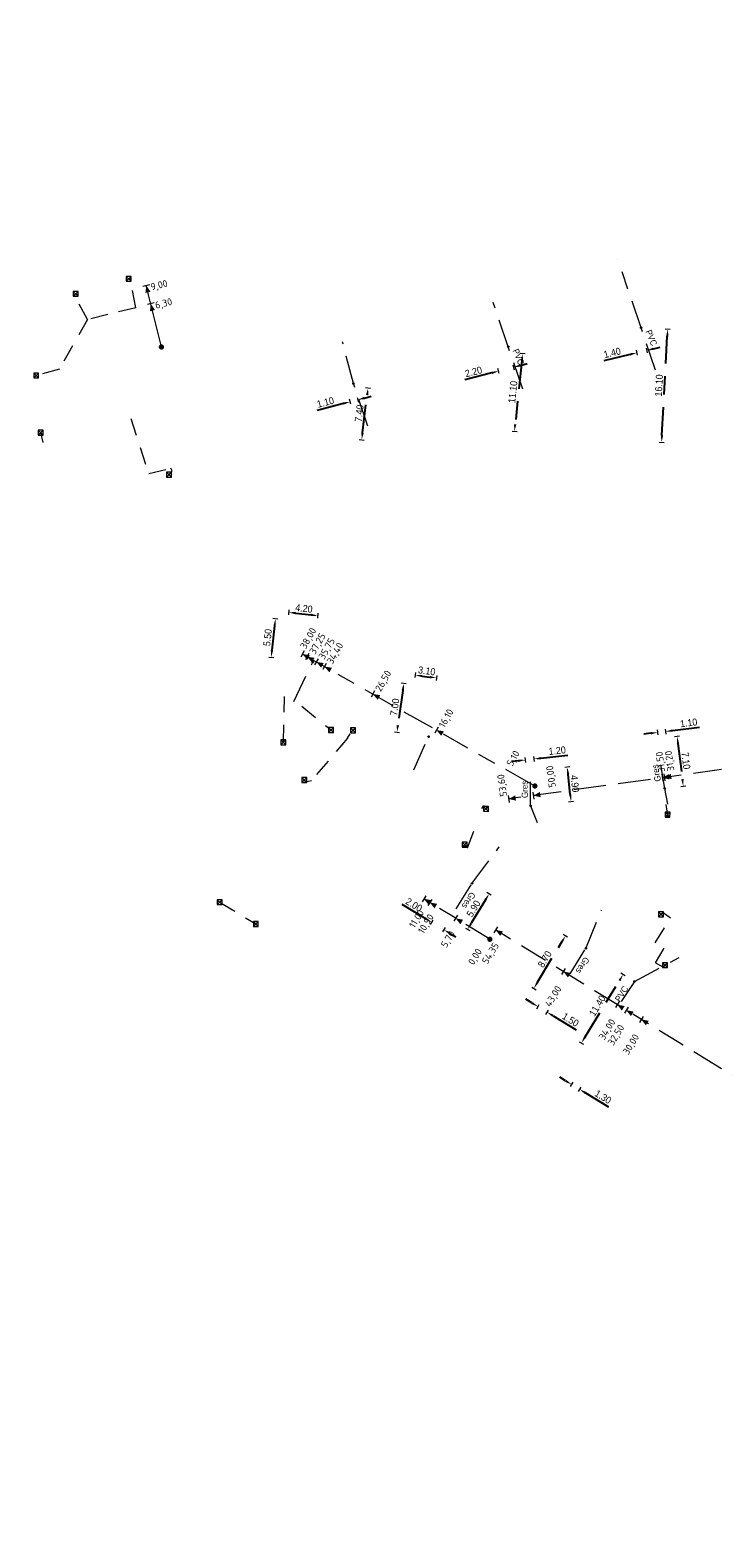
# Model space of a CAD drawing. Header units: inches. Extents: x 0 to 191500, y 0 to 342750.
# Tile 173 of 256: x 184819 to 184918, y 332591 to 332805. Entities that reach past the tile are written whole.
import ezdxf
from ezdxf import colors
from ezdxf.entities.mleader import LeaderData, LeaderLine
from ezdxf.math import Vec2, Vec3

# ---------------------------------------------------------------- set-up
doc = ezdxf.new("R2010")
doc.units = ezdxf.units.IN
doc.header["$MEASUREMENT"] = 0
doc.linetypes.add('RI-GWA_HUISAANSLUITING', pattern=[23, 4, -1.8, 2.6, -1.8, 4.6, -1.8, 4.6, -1.8])
doc.linetypes.add('RI-HWA_KOLKAANSLUITING', pattern=[4.3, 2.5, -1.8])
doc.layers.get('0').update_dxf_attribs({"lineweight": 20})
doc.layers.get('DefPoints').update_dxf_attribs({"lineweight": 20})
for name, color, linetype, lineweight in [('ECW', 150, 'Continuous', 20), ('N-WE-RI-GWA-MAATVOERING-T25', 30, 'RI-GWA_HUISAANSLUITING', 20), ('N-WE-RI-GWA_HUISAANSLUITING', 30, 'RI-GWA_HUISAANSLUITING', 20), ('N-WE-RI-GWA_HUISAANSLUITING_PVC_160-G', 30, 'RI-GWA_HUISAANSLUITING', 20), ('N-WE-RI-GWA_RIOOLPUT_ONTSTOPPINGSPUT-G', 30, 'Continuous', 20), ('N-WE-RI-HWA-MAATVOERING-T25', 151, 'Continuous', 20), ('N-WE-RI-HWA_KOLK-S', 150, 'Continuous', 20), ('N-WE-RI-HWA_KOLKAANSLUITING_PVC_160-G', 150, 'RI-HWA_KOLKAANSLUITING', 20), ('Tekst algemeen', 7, 'Continuous', 20)]:
    doc.layers.add(name, color=color, linetype=linetype, lineweight=lineweight)
doc.styles.add('ISO', font='isocpeur.ttf', dxfattribs={"height": 2.5})
doc.styles.add('ROMANS', font='arial.ttf', dxfattribs={"width": 0.9})
doc.dimstyles.new('1_500', dxfattribs={"dimtxt": 1, "dimasz": 1, "dimexe": 100, "dimexo": 0, "dimgap": 0.3, "dimtad": 1, "dimzin": 0, "dimdsep": 46, "dimtxsty": 'ROMANS', "dimblk": 'mpijl', "dimcen": 0, "dimse1": 1, "dimse2": 1, "dimadec": 0, "dimazin": 0, "dimtfac": 0.008, "dimtofl": 0, "dimtmove": 0, "dimatfit": 3, "dimfxl": 100, "dimtolj": 1, "dimtzin": 0, "dimarcsym": 0})
picture_1 = doc.add_image_def('image1.ecw', size_in_pixel=(220000, 285000))

# ---------------------------------------------------------------- blocks, each defined once
blk = doc.blocks.new('mpijl')
blk.add_line((0, -0.35), (0, 0.37))
blk.add_solid([(-1, 0.17), (-1, -0.17), (0, 0)])
blk = doc.blocks.new('*D4380')
at = {"layer": 'DefPoints', "color": 0, "transparency": 16777216}
for p in [(184876.22, 332678.16), (184877.15, 332679.7), (184878.86, 332678.66)]:
    blk.add_point(p, dxfattribs=at)
at = {"layer": 'N-WE-RI-GWA-MAATVOERING-T25', "color": 0, "lineweight": -2, "transparency": 16777216}
for p, q in [((184875.36, 332678.68), (184871.98, 332680.73)), ((184878.78, 332676.6), (184879.64, 332676.09))]:
    blk.add_line(p, q, dxfattribs=at)
for p, rotation in [((184876.22, 332678.16), 328.7607851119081), ((184877.93, 332677.12), 148.7607851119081)]:
    blk.add_blockref('mpijl', p, dxfattribs=dict(at, rotation=rotation))
at = {"layer": 'N-WE-RI-GWA-MAATVOERING-T25', "color": 0, "transparency": 16777216, "insert": (184873.67, 332680.66), "char_height": 1, "attachment_point": 5, "rotation": 328.7608, "style": 'ROMANS'}
blk.add_mtext('\\A1;2.00', dxfattribs=at)
blk = doc.blocks.new('*D4381')
at = {"layer": 'DefPoints', "color": 0, "transparency": 16777216}
for p in [(184880.21, 332684.74), (184877.15, 332679.7), (184881.3, 332677.18)]:
    blk.add_point(p, dxfattribs=at)
at = {"layer": 'N-WE-RI-GWA-MAATVOERING-T25', "color": 0, "lineweight": -2, "transparency": 16777216}
blk.add_line((184883.85, 332681.37), (184881.82, 332678.04), dxfattribs=at)
for p, rotation in [((184884.36, 332682.23), 58.76521531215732), ((184881.3, 332677.18), 238.7652153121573)]:
    blk.add_blockref('mpijl', p, dxfattribs=dict(at, rotation=rotation))
at = {"layer": 'N-WE-RI-GWA-MAATVOERING-T25', "color": 0, "transparency": 16777216, "insert": (184882.14, 332680.12), "char_height": 1, "attachment_point": 5, "rotation": 58.7652, "style": 'ROMANS'}
blk.add_mtext('\\A1;5.90', dxfattribs=at)
blk = doc.blocks.new('*D4403')
at = {"layer": 'DefPoints', "color": 0, "transparency": 16777216}
for p in [(184908.46, 332704.27), (184909.33, 332697.22), (184911.96, 332697.55)]:
    blk.add_point(p, dxfattribs=at)
at = {"layer": 'N-WE-RI-GWA-MAATVOERING-T25', "color": 0, "lineweight": -2, "transparency": 16777216}
blk.add_line((184911.21, 332703.6), (184911.84, 332698.54), dxfattribs=at)
for p, rotation in [((184911.09, 332704.59), 97.08689541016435), ((184911.96, 332697.55), 277.0868954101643)]:
    blk.add_blockref('mpijl', p, dxfattribs=dict(at, rotation=rotation))
at = {"layer": 'N-WE-RI-GWA-MAATVOERING-T25', "color": 0, "transparency": 16777216, "insert": (184912.33, 332701.17), "char_height": 1, "attachment_point": 5, "rotation": 277.0869, "style": 'ROMANS'}
blk.add_mtext('\\A1;7.10', dxfattribs=at)
blk = doc.blocks.new('*D4404')
at = {"layer": 'DefPoints', "color": 0, "transparency": 16777216}
for p in [(184908.46, 332704.27), (184909.44, 332705.32), (184909.55, 332704.4)]:
    blk.add_point(p, dxfattribs=at)
at = {"layer": 'N-WE-RI-GWA-MAATVOERING-T25', "color": 0, "lineweight": -2, "transparency": 16777216}
for p, q in [((184910.43, 332705.45), (184914.25, 332705.92)), ((184907.35, 332705.06), (184906.36, 332704.94))]:
    blk.add_line(p, q, dxfattribs=at)
for p, rotation in [((184909.44, 332705.32), 187.0868954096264), ((184908.34, 332705.19), 7.086895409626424)]:
    blk.add_blockref('mpijl', p, dxfattribs=dict(at, rotation=rotation))
at = {"layer": 'N-WE-RI-GWA-MAATVOERING-T25', "color": 0, "transparency": 16777216, "insert": (184912.73, 332706.55), "char_height": 1, "attachment_point": 5, "rotation": 7.0869, "style": 'ROMANS'}
blk.add_mtext('\\A1;1.10', dxfattribs=at)
blk = doc.blocks.new('*D4405')
at = {"layer": 'DefPoints', "color": 0, "transparency": 16777216}
for p in [(184889.71, 332699.61), (184895.47, 332700.25), (184890.25, 332694.74)]:
    blk.add_point(p, dxfattribs=at)
at = {"layer": 'N-WE-RI-GWA-MAATVOERING-T25', "color": 0, "lineweight": -2, "transparency": 16777216}
blk.add_line((184895.9, 332696.37), (184895.58, 332699.25), dxfattribs=at)
for p, rotation in [((184895.47, 332700.25), 96.30160873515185), ((184896.01, 332695.37), 276.3016087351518)]:
    blk.add_blockref('mpijl', p, dxfattribs=dict(at, rotation=rotation))
at = {"layer": 'N-WE-RI-GWA-MAATVOERING-T25', "color": 0, "transparency": 16777216, "insert": (184896.55, 332697.9), "char_height": 1, "attachment_point": 5, "rotation": 276.3016, "style": 'ROMANS'}
blk.add_mtext('\\A1;4.90', dxfattribs=at)
blk = doc.blocks.new('*D4406')
at = {"layer": 'DefPoints', "color": 0, "transparency": 16777216}
for p in [(184890.72, 332701.41), (184889.71, 332699.61), (184890.9, 332699.74)]:
    blk.add_point(p, dxfattribs=at)
at = {"layer": 'N-WE-RI-GWA-MAATVOERING-T25', "color": 0, "lineweight": -2, "transparency": 16777216}
for p, q in [((184891.71, 332701.52), (184895.54, 332701.94)), ((184888.53, 332701.16), (184887.54, 332701.06))]:
    blk.add_line(p, q, dxfattribs=at)
for p, rotation in [((184889.52, 332701.27), 6.301608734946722), ((184890.72, 332701.41), 186.3016087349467)]:
    blk.add_blockref('mpijl', p, dxfattribs=dict(at, rotation=rotation))
at = {"layer": 'N-WE-RI-GWA-MAATVOERING-T25', "color": 0, "transparency": 16777216, "insert": (184894.03, 332702.59), "char_height": 1, "attachment_point": 5, "rotation": 6.3016, "style": 'ROMANS'}
blk.add_mtext('\\A1;1.20', dxfattribs=at)
blk = doc.blocks.new('*D4415')
at = {"layer": 'DefPoints', "color": 0, "transparency": 16777216}
for p in [(184905.97, 332762.75), (184909.75, 332762.55), (184905.1, 332746.67)]:
    blk.add_point(p, dxfattribs=at)
at = {"layer": 'N-WE-RI-GWA-MAATVOERING-T25', "color": 0, "lineweight": -2, "transparency": 16777216}
blk.add_line((184908.93, 332747.47), (184909.69, 332761.55), dxfattribs=at)
for p, rotation in [((184909.75, 332762.55), 86.89664067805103), ((184908.88, 332746.47), 266.8966406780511)]:
    blk.add_blockref('mpijl', p, dxfattribs=dict(at, rotation=rotation))
at = {"layer": 'N-WE-RI-GWA-MAATVOERING-T25', "color": 0, "transparency": 16777216, "insert": (184908.5, 332754.55), "char_height": 1, "attachment_point": 5, "rotation": 86.8966, "style": 'ROMANS'}
blk.add_mtext('\\A1;16.10', dxfattribs=at)
blk = doc.blocks.new('*D4416')
at = {"layer": 'DefPoints', "color": 0, "transparency": 16777216}
for p in [(184904.61, 332762.42), (184905.97, 332762.75), (184905.38, 332759.2)]:
    blk.add_point(p, dxfattribs=at)
at = {"layer": 'N-WE-RI-GWA-MAATVOERING-T25', "color": 0, "lineweight": -2, "transparency": 16777216}
for p, q in [((184907.72, 332759.76), (184908.69, 332760)), ((184904.41, 332758.97), (184900.67, 332758.07))]:
    blk.add_line(p, q, dxfattribs=at)
for p, rotation in [((184905.38, 332759.2), 13.54096757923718), ((184906.75, 332759.53), 193.5409675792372)]:
    blk.add_blockref('mpijl', p, dxfattribs=dict(at, rotation=rotation))
at = {"layer": 'N-WE-RI-GWA-MAATVOERING-T25', "color": 0, "transparency": 16777216, "insert": (184901.86, 332759.19), "char_height": 1, "attachment_point": 5, "rotation": 13.541, "style": 'ROMANS'}
blk.add_mtext('\\A1;1.40', dxfattribs=at)
blk = doc.blocks.new('*D4417')
at = {"layer": 'DefPoints', "color": 0, "transparency": 16777216}
for p in [(184884.95, 332759.49), (184883.8, 332748.45), (184887.96, 332748.02)]:
    blk.add_point(p, dxfattribs=at)
at = {"layer": 'N-WE-RI-GWA-MAATVOERING-T25', "color": 0, "lineweight": -2, "transparency": 16777216}
blk.add_line((184889.01, 332758.06), (184888.07, 332749.01), dxfattribs=at)
for p, rotation in [((184889.12, 332759.06), 84.04589256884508), ((184887.96, 332748.02), 264.0458925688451)]:
    blk.add_blockref('mpijl', p, dxfattribs=dict(at, rotation=rotation))
at = {"layer": 'N-WE-RI-GWA-MAATVOERING-T25', "color": 0, "transparency": 16777216, "insert": (184887.73, 332753.62), "char_height": 1, "attachment_point": 5, "rotation": 84.0459, "style": 'ROMANS'}
blk.add_mtext('\\A1;11.10', dxfattribs=at)
blk = doc.blocks.new('*D4418')
at = {"layer": 'DefPoints', "color": 0, "transparency": 16777216}
for p in [(184884.95, 332759.49), (184887.08, 332760.05), (184885.71, 332756.59)]:
    blk.add_point(p, dxfattribs=at)
at = {"layer": 'N-WE-RI-GWA-MAATVOERING-T25', "color": 0, "lineweight": -2, "transparency": 16777216}
for p, q in [((184888.81, 332757.4), (184889.77, 332757.65)), ((184884.74, 332756.33), (184880.92, 332755.33))]:
    blk.add_line(p, q, dxfattribs=at)
for p, rotation in [((184887.84, 332757.14), 194.6718005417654), ((184885.71, 332756.59), 14.67180054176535)]:
    blk.add_blockref('mpijl', p, dxfattribs=dict(at, rotation=rotation))
at = {"layer": 'N-WE-RI-GWA-MAATVOERING-T25', "color": 0, "transparency": 16777216, "insert": (184882.14, 332756.49), "char_height": 1, "attachment_point": 5, "rotation": 14.6718, "style": 'ROMANS'}
blk.add_mtext('\\A1;2.20', dxfattribs=at)
blk = doc.blocks.new('*D4419')
at = {"layer": 'DefPoints', "color": 0, "transparency": 16777216}
for p in [(184864, 332754.55), (184867.14, 332754.16), (184863.1, 332747.2)]:
    blk.add_point(p, dxfattribs=at)
at = {"layer": 'N-WE-RI-GWA-MAATVOERING-T25', "color": 0, "lineweight": -2, "transparency": 16777216}
blk.add_line((184866.36, 332747.81), (184867.02, 332753.17), dxfattribs=at)
for p, rotation in [((184867.14, 332754.16), 83.03174325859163), ((184866.24, 332746.82), 263.0317432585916)]:
    blk.add_blockref('mpijl', p, dxfattribs=dict(at, rotation=rotation))
at = {"layer": 'N-WE-RI-GWA-MAATVOERING-T25', "color": 0, "transparency": 16777216, "insert": (184865.89, 332750.59), "char_height": 1, "attachment_point": 5, "rotation": 83.0317, "style": 'ROMANS'}
blk.add_mtext('\\A1;7.40', dxfattribs=at)
blk = doc.blocks.new('*D4420')
at = {"layer": 'DefPoints', "color": 0, "transparency": 16777216}
for p in [(184864, 332754.55), (184865.06, 332754.82), (184864.6, 332752.23)]:
    blk.add_point(p, dxfattribs=at)
at = {"layer": 'N-WE-RI-GWA-MAATVOERING-T25', "color": 0, "lineweight": -2, "transparency": 16777216}
for p, q in [((184866.63, 332752.76), (184867.6, 332753.02)), ((184863.64, 332751.98), (184859.91, 332751))]:
    blk.add_line(p, q, dxfattribs=at)
for p, rotation in [((184865.67, 332752.51), 194.6718005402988), ((184864.6, 332752.23), 14.67180054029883)]:
    blk.add_blockref('mpijl', p, dxfattribs=dict(at, rotation=rotation))
at = {"layer": 'N-WE-RI-GWA-MAATVOERING-T25', "color": 0, "transparency": 16777216, "insert": (184861.08, 332752.15), "char_height": 1, "attachment_point": 5, "rotation": 14.6718, "style": 'ROMANS'}
blk.add_mtext('\\A1;1.10', dxfattribs=at)
blk = doc.blocks.new('*D4429')
at = {"layer": 'DefPoints', "color": 0, "transparency": 16777216}
for p in [(184903.41, 332670.74), (184905.03, 332669.76), (184899.09, 332660.03)]:
    blk.add_point(p, dxfattribs=at)
at = {"layer": 'N-WE-RI-GWA-MAATVOERING-T25', "color": 0, "lineweight": -2, "transparency": 16777216}
blk.add_line((184898, 332661.86), (184902.89, 332669.89), dxfattribs=at)
for p, rotation in [((184903.41, 332670.74), 58.6197705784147), ((184897.48, 332661.01), 238.6197705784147)]:
    blk.add_blockref('mpijl', p, dxfattribs=dict(at, rotation=rotation))
at = {"layer": 'N-WE-RI-GWA-MAATVOERING-T25', "color": 0, "transparency": 16777216, "insert": (184899.75, 332666.3), "char_height": 1, "attachment_point": 5, "rotation": 58.6198, "style": 'ROMANS'}
blk.add_mtext('\\A1;11.40', dxfattribs=at)
blk = doc.blocks.new('*D4430')
at = {"layer": 'DefPoints', "color": 0, "transparency": 16777216}
for p in [(184899.09, 332660.03), (184900.2, 332659.35), (184897.21, 332654.42)]:
    blk.add_point(p, dxfattribs=at)
at = {"layer": 'N-WE-RI-GWA-MAATVOERING-T25', "color": 0, "lineweight": -2, "transparency": 16777216}
for p, q in [((184895.24, 332655.62), (184894.39, 332656.14)), ((184898.06, 332653.91), (184901.35, 332651.91))]:
    blk.add_line(p, q, dxfattribs=at)
for p, rotation in [((184896.1, 332655.1), 328.7173463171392), ((184897.21, 332654.42), 148.7173463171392)]:
    blk.add_blockref('mpijl', p, dxfattribs=dict(at, rotation=rotation))
at = {"layer": 'N-WE-RI-GWA-MAATVOERING-T25', "color": 0, "transparency": 16777216, "insert": (184900.56, 332653.34), "char_height": 1, "attachment_point": 5, "rotation": 328.7173, "style": 'ROMANS'}
blk.add_mtext('\\A1;1.30', dxfattribs=at)
blk = doc.blocks.new('*D4431')
at = {"layer": 'DefPoints', "color": 0, "transparency": 16777216}
for p in [(184895.21, 332676.24), (184896.84, 332675.25), (184892.35, 332667.8)]:
    blk.add_point(p, dxfattribs=at)
at = {"layer": 'N-WE-RI-GWA-MAATVOERING-T25', "color": 0, "lineweight": -2, "transparency": 16777216}
blk.add_line((184891.23, 332669.64), (184894.69, 332675.38), dxfattribs=at)
for p, rotation in [((184895.21, 332676.24), 58.9316892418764), ((184890.72, 332668.78), 238.9316892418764)]:
    blk.add_blockref('mpijl', p, dxfattribs=dict(at, rotation=rotation))
at = {"layer": 'N-WE-RI-GWA-MAATVOERING-T25', "color": 0, "transparency": 16777216, "insert": (184892.27, 332672.93), "char_height": 1, "attachment_point": 5, "rotation": 58.9317, "style": 'ROMANS'}
blk.add_mtext('\\A1;8.70', dxfattribs=at)
blk = doc.blocks.new('*D4432')
at = {"layer": 'DefPoints', "color": 0, "transparency": 16777216}
for p in [(184896.84, 332675.25), (184898.12, 332674.47), (184892.58, 332665.4)]:
    blk.add_point(p, dxfattribs=at)
at = {"layer": 'N-WE-RI-GWA-MAATVOERING-T25', "color": 0, "lineweight": -2, "transparency": 16777216}
for p, q in [((184890.45, 332666.7), (184889.6, 332667.22)), ((184893.44, 332664.88), (184896.72, 332662.87))]:
    blk.add_line(p, q, dxfattribs=at)
for p, rotation in [((184891.3, 332666.18), 328.6045288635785), ((184892.58, 332665.4), 148.6045288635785)]:
    blk.add_blockref('mpijl', p, dxfattribs=dict(at, rotation=rotation))
at = {"layer": 'N-WE-RI-GWA-MAATVOERING-T25', "color": 0, "transparency": 16777216, "insert": (184895.93, 332664.31), "char_height": 1, "attachment_point": 5, "rotation": 328.6045, "style": 'ROMANS'}
blk.add_mtext('\\A1;1.50', dxfattribs=at)
blk = doc.blocks.new('*D4433')
at = {"layer": 'DefPoints', "color": 0, "transparency": 16777216}
for p in [(184876.91, 332712.93), (184872.68, 332705.02), (184875.75, 332704.59)]:
    blk.add_point(p, dxfattribs=at)
at = {"layer": 'N-WE-RI-GWA-MAATVOERING-T25', "color": 0, "lineweight": -2, "transparency": 16777216}
blk.add_line((184874.83, 332713.21), (184875.92, 332713.06), dxfattribs=at)
for p, rotation in [((184873.84, 332713.35), 172.0730733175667), ((184876.91, 332712.93), 352.0730733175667)]:
    blk.add_blockref('mpijl', p, dxfattribs=dict(at, rotation=rotation))
at = {"layer": 'N-WE-RI-GWA-MAATVOERING-T25', "color": 0, "transparency": 16777216, "insert": (184875.49, 332713.94), "char_height": 1, "attachment_point": 5, "rotation": 352.0731, "style": 'ROMANS'}
blk.add_mtext('\\A1;3.10', dxfattribs=at)
blk = doc.blocks.new('*D4434')
at = {"layer": 'DefPoints', "color": 0, "transparency": 16777216}
for p in [(184873.65, 332711.95), (184871.25, 332705.22), (184872.68, 332705.02)]:
    blk.add_point(p, dxfattribs=at)
at = {"layer": 'N-WE-RI-GWA-MAATVOERING-T25', "color": 0, "lineweight": -2, "transparency": 16777216}
blk.add_line((184872.08, 332711.16), (184871.39, 332706.21), dxfattribs=at)
for p, rotation in [((184872.22, 332712.15), 82.04247477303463), ((184871.25, 332705.22), 262.0424747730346)]:
    blk.add_blockref('mpijl', p, dxfattribs=dict(at, rotation=rotation))
at = {"layer": 'N-WE-RI-GWA-MAATVOERING-T25', "color": 0, "transparency": 16777216, "insert": (184870.94, 332708.8), "char_height": 1, "attachment_point": 5, "rotation": 82.0425, "style": 'ROMANS'}
blk.add_mtext('\\A1;7.00', dxfattribs=at)
blk = doc.blocks.new('*D4435')
at = {"layer": 'DefPoints', "color": 0, "transparency": 16777216}
for p in [(184860.02, 332721.79), (184855.1, 332715.68), (184859.27, 332715.21)]:
    blk.add_point(p, dxfattribs=at)
at = {"layer": 'N-WE-RI-GWA-MAATVOERING-T25', "color": 0, "lineweight": -2, "transparency": 16777216}
blk.add_line((184856.85, 332722.15), (184859.03, 332721.9), dxfattribs=at)
for p, rotation in [((184855.85, 332722.27), 173.488980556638), ((184860.02, 332721.79), 353.488980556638)]:
    blk.add_blockref('mpijl', p, dxfattribs=dict(at, rotation=rotation))
at = {"layer": 'N-WE-RI-GWA-MAATVOERING-T25', "color": 0, "transparency": 16777216, "insert": (184858.03, 332722.83), "char_height": 1, "attachment_point": 5, "rotation": 353.489, "style": 'ROMANS'}
blk.add_mtext('\\A1;4.20', dxfattribs=at)
blk = doc.blocks.new('*D4436')
at = {"layer": 'DefPoints', "color": 0, "transparency": 16777216}
for p in [(184855.7, 332721.15), (184853.37, 332715.87), (184855.1, 332715.68)]:
    blk.add_point(p, dxfattribs=at)
at = {"layer": 'N-WE-RI-GWA-MAATVOERING-T25', "color": 0, "lineweight": -2, "transparency": 16777216}
blk.add_line((184853.86, 332720.35), (184853.48, 332716.87), dxfattribs=at)
for p, rotation in [((184853.97, 332721.34), 83.74096369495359), ((184853.37, 332715.87), 263.7409636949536)]:
    blk.add_blockref('mpijl', p, dxfattribs=dict(at, rotation=rotation))
at = {"layer": 'N-WE-RI-GWA-MAATVOERING-T25', "color": 0, "transparency": 16777216, "insert": (184852.86, 332718.69), "char_height": 1, "attachment_point": 5, "rotation": 83.741, "style": 'ROMANS'}
blk.add_mtext('\\A1;5.50', dxfattribs=at)

msp = doc.modelspace()

# ---------------------------------------------------------------- linework, layer by layer
at = {"layer": 'N-WE-RI-GWA-MAATVOERING-T25'}
for p, q in [((184858.06576, 332716.77237), (184857.57152, 332715.90304)), ((184858.72512, 332716.3978), (184858.23088, 332715.52847)), ((184857.81864, 332716.33771), (184890.86664, 332697.56371)), ((184860.02936, 332715.65688), (184859.53512, 332714.78755)), ((184861.20318, 332714.99005), (184860.70894, 332714.12073)), ((184868.07218, 332711.08789), (184867.57794, 332710.21857)), ((184877.11491, 332705.95087), (184876.62067, 332705.08155)), ((184940.17078, 332703.04932), (184887.12978, 332695.72032)), ((184909.19616, 332699.27412), (184909.3327, 332698.28348)), ((184908.89898, 332699.23305), (184909.03552, 332698.24242)), ((184887.06151, 332696.21564), (184887.19805, 332695.225)), ((184890.5731, 332696.70085), (184890.70964, 332695.71022)), ((184875.33644, 332681.95534), (184874.81267, 332681.10348)), ((184884.46194, 332675.76194), (184875.07456, 332681.52941)), ((184876.18848, 332681.43186), (184875.66471, 332680.58)), ((184879.86661, 332679.17207), (184879.34283, 332678.32021)), ((184885.53892, 332677.51577), (184885.01515, 332676.66391)), ((184931.54603, 332648.66284), (184885.27703, 332677.08984)), ((184895.17028, 332671.5984), (184894.64651, 332670.74654)), ((184902.83862, 332666.88708), (184902.31485, 332666.03522)), ((184904.11668, 332666.10186), (184903.59291, 332665.25)), ((184906.24678, 332664.79316), (184905.72301, 332663.9413))]:
    msp.add_line(p, q, dxfattribs=at)
for points in [[(184857.81864, 332716.33771, 0, 0.75, 0), (184858.68796, 332715.84347, 0.75, 0.75, 0)], [(184858.478, 332715.96313, 0, 0.75, 0), (184859.34733, 332715.46889, 0.75, 0.75, 0)], [(184859.78224, 332715.22222, 0, 0.75, 0), (184860.65157, 332714.72798, 0.75, 0.75, 0)], [(184860.95606, 332714.55539, 0, 0.75, 0), (184861.82538, 332714.06115, 0.75, 0.75, 0)], [(184867.82506, 332710.65323, 0, 0.75, 0), (184868.69438, 332710.15899, 0.75, 0.75, 0)], [(184876.86779, 332705.51621, 0, 0.75, 0), (184877.73712, 332705.02197, 0.75, 0.75, 0)], [(184908.96725, 332698.73774, 0, 0.75, 0), (184909.95789, 332698.87427, 0.75, 0.75, 0)], [(184909.26443, 332698.7788, 0, 0.75, 0), (184910.25506, 332698.91534, 0.75, 0.75, 0)], [(184887.12978, 332695.72032, 0, 0.75, 0), (184888.12042, 332695.85686, 0.75, 0.75, 0)], [(184890.64137, 332696.20554, 0, 0.75, 0), (184891.632, 332696.34207, 0.75, 0.75, 0)], [(184875.07456, 332681.52941, 0, 0.75, 0), (184875.92642, 332681.00564, 0.75, 0.75, 0)], [(184875.9266, 332681.00593, 0, 0.75, 0), (184876.77845, 332680.48216, 0.75, 0.75, 0)], [(184879.60472, 332678.74614, 0, 0.75, 0), (184880.45658, 332678.22237, 0.75, 0.75, 0)], [(184885.27703, 332677.08984, 0, 0.75, 0), (184886.12889, 332676.56607, 0.75, 0.75, 0)], [(184894.9084, 332671.17247, 0, 0.75, 0), (184895.76026, 332670.6487, 0.75, 0.75, 0)], [(184902.57674, 332666.46115, 0, 0.75, 0), (184903.4286, 332665.93738, 0.75, 0.75, 0)], [(184903.8548, 332665.67593, 0, 0.75, 0), (184904.70665, 332665.15216, 0.75, 0.75, 0)], [(184905.98489, 332664.36723, 0, 0.75, 0), (184906.83675, 332663.84346, 0.75, 0.75, 0)]]:
    msp.add_lwpolyline(points, format="xyseb", dxfattribs=at)
at = {"layer": 'N-WE-RI-GWA-MAATVOERING-T25', "const_width": 0.375}
for points in [[(184890.81895, 332697.38237, 1), (184890.91432, 332697.74504, 1)], [(184884.40807, 332675.58234, 1), (184884.51582, 332675.94153, 1)]]:
    msp.add_lwpolyline(points, format="xyb", close=True, dxfattribs=at)
at = {"layer": 'N-WE-RI-GWA_HUISAANSLUITING'}
for p, q in [((184908.0362, 332756.7035), (184905.96957, 332762.75082)), ((184889.14632, 332754.00001), (184887.07969, 332760.04734)), ((184909.33393, 332697.22209), (184908.78708, 332700.57971)), ((184890.24614, 332694.73865), (184890.23515, 332698.1405)), ((184879.66518, 332680.08998), (184881.91952, 332683.7077)), ((184895.86577, 332670.85288), (184898.12011, 332674.47059)), ((184905.02515, 332669.75757), (184903.14253, 332666.92412))]:
    msp.add_line(p, q, dxfattribs=at)
at = {"layer": 'N-WE-RI-GWA_HUISAANSLUITING_PVC_160-G'}
for p, q in [((184905.96957, 332762.75082), (184902.66308, 332772.42619)), ((184887.07969, 332760.04734), (184884.92133, 332766.36306)), ((184865.0619, 332754.82395), (184863.50691, 332760.76313)), ((184867.12853, 332748.77662), (184865.0619, 332754.82395)), ((184856.57161, 332709.57051), (184859.27328, 332715.20653)), ((184873.65715, 332699.8645), (184875.75131, 332704.58988)), ((184909.79065, 332694.97048), (184909.33393, 332697.22209)), ((184890.24614, 332694.73865), (184891.16759, 332692.39722)), ((184881.91952, 332683.7077), (184885.78356, 332688.89795)), ((184898.12011, 332674.47059), (184900.31414, 332679.97057)), ((184905.02515, 332669.75757), (184911.39064, 332673.16534))]:
    msp.add_line(p, q, dxfattribs=at)
at = {"layer": 'N-WE-RI-GWA_RIOOLPUT_ONTSTOPPINGSPUT-G'}
for p, q in [((184906.0597, 332762.79415), (184905.87944, 332762.7075)), ((184905.92624, 332762.84095), (184906.0129, 332762.6607)), ((184887.16981, 332760.09067), (184886.98956, 332760.00401)), ((184887.03636, 332760.13746), (184887.12301, 332759.95721)), ((184865.15202, 332754.86728), (184864.97177, 332754.78062)), ((184865.01857, 332754.91408), (184865.10522, 332754.73382)), ((184859.36341, 332715.24986), (184859.18315, 332715.1632)), ((184859.22995, 332715.29665), (184859.31661, 332715.1164)), ((184875.84143, 332704.63321), (184875.66118, 332704.54655)), ((184875.70798, 332704.68001), (184875.79463, 332704.49976)), ((184909.42405, 332697.26541), (184909.2438, 332697.17876)), ((184909.2906, 332697.31221), (184909.37725, 332697.13196)), ((184890.33627, 332694.78198), (184890.15602, 332694.69533)), ((184890.20281, 332694.82878), (184890.28947, 332694.64853)), ((184882.00965, 332683.75103), (184881.8294, 332683.66437)), ((184881.87619, 332683.79783), (184881.96285, 332683.61757)), ((184898.21023, 332674.51392), (184898.02998, 332674.42727)), ((184898.07678, 332674.56072), (184898.16343, 332674.38047)), ((184905.11528, 332669.80089), (184904.93502, 332669.71424)), ((184904.98182, 332669.84769), (184905.06848, 332669.66744))]:
    msp.add_line(p, q, dxfattribs=at)
for centre in [(184905.96957, 332762.75082), (184887.07969, 332760.04734), (184865.0619, 332754.82395), (184859.27328, 332715.20653), (184875.75131, 332704.58988), (184909.33393, 332697.22209), (184890.24614, 332694.73865), (184881.91952, 332683.7077), (184898.12011, 332674.47059), (184905.02515, 332669.75757)]:
    msp.add_circle(centre, 0.1, dxfattribs=at)
at = {"layer": 'N-WE-RI-HWA-MAATVOERING-T25'}
for p, q in [((184836.09245, 332768.87861), (184835.12167, 332768.63867)), ((184837.75945, 332760.0187), (184835.59676, 332768.7561)), ((184836.73523, 332766.28177), (184835.76444, 332766.04183))]:
    msp.add_line(p, q, dxfattribs=at)
for points in [[(184835.60706, 332768.75864, 0, 0.75, 0), (184835.847, 332767.78786, 0.75, 0.75, 0)], [(184836.24983, 332766.1618, 0, 0.75, 0), (184836.48977, 332765.19101, 0.75, 0.75, 0)]]:
    msp.add_lwpolyline(points, format="xyseb", dxfattribs=at)
at = {"layer": 'N-WE-RI-HWA-MAATVOERING-T25', "const_width": 0.375}
msp.add_lwpolyline([(184837.59509, 332759.92846, 1), (184837.9238, 332760.10894, 1)], format="xyb", close=True, dxfattribs=at)
at = {"layer": 'N-WE-RI-HWA_KOLK-S'}
for p, q in [((184832.75752, 332770.06197), (184832.75603, 332769.36552)), ((184832.75603, 332769.36552), (184833.45397, 332770.06048)), ((184832.75752, 332770.06197), (184833.45248, 332769.36403)), ((184833.45397, 332770.06048), (184832.75752, 332770.06197)), ((184833.45248, 332769.36403), (184833.45397, 332770.06048)), ((184825.20352, 332767.93697), (184825.20203, 332767.24052)), ((184825.20203, 332767.24052), (184825.89997, 332767.93548)), ((184825.20352, 332767.93697), (184825.89848, 332767.23903)), ((184825.89997, 332767.93548), (184825.20352, 332767.93697)), ((184825.89848, 332767.23903), (184825.89997, 332767.93548)), ((184832.75603, 332769.36552), (184833.45248, 332769.36403)), ((184825.20203, 332767.24052), (184825.89848, 332767.23903)), ((184819.59752, 332756.30897), (184819.59603, 332755.61252)), ((184819.59603, 332755.61252), (184820.29397, 332756.30748)), ((184819.59603, 332755.61252), (184820.29248, 332755.61103)), ((184819.59752, 332756.30897), (184820.29248, 332755.61103)), ((184820.29397, 332756.30748), (184819.59752, 332756.30897)), ((184820.29248, 332755.61103), (184820.29397, 332756.30748)), ((184820.24052, 332748.19597), (184820.23903, 332747.49952)), ((184820.23903, 332747.49952), (184820.93697, 332748.19448)), ((184820.23903, 332747.49952), (184820.93548, 332747.49803)), ((184820.24052, 332748.19597), (184820.93548, 332747.49803)), ((184820.93697, 332748.19448), (184820.24052, 332748.19597)), ((184820.93548, 332747.49803), (184820.93697, 332748.19448)), ((184838.49152, 332742.19397), (184838.49003, 332741.49752)), ((184838.49003, 332741.49752), (184839.18797, 332742.19248)), ((184838.49152, 332742.19397), (184839.18648, 332741.49603)), ((184839.18797, 332742.19248), (184838.49152, 332742.19397)), ((184839.18648, 332741.49603), (184839.18797, 332742.19248)), ((184838.49003, 332741.49752), (184839.18648, 332741.49603)), ((184861.53952, 332705.89697), (184861.53803, 332705.20052)), ((184861.53803, 332705.20052), (184862.23597, 332705.89548)), ((184861.53952, 332705.89697), (184862.23448, 332705.19903)), ((184862.23597, 332705.89548), (184861.53952, 332705.89697)), ((184862.23448, 332705.19903), (184862.23597, 332705.89548)), ((184864.65323, 332705.8251), (184864.65173, 332705.12865)), ((184864.65173, 332705.12865), (184865.34968, 332705.8236)), ((184864.65323, 332705.8251), (184865.34819, 332705.12715)), ((184865.34968, 332705.8236), (184864.65323, 332705.8251)), ((184865.34819, 332705.12715), (184865.34968, 332705.8236)), ((184854.76052, 332704.13697), (184854.75903, 332703.44052)), ((184854.75903, 332703.44052), (184855.45697, 332704.13548)), ((184854.76052, 332704.13697), (184855.45548, 332703.43903)), ((184855.45697, 332704.13548), (184854.76052, 332704.13697)), ((184855.45548, 332703.43903), (184855.45697, 332704.13548)), ((184861.53803, 332705.20052), (184862.23448, 332705.19903)), ((184864.65173, 332705.12865), (184865.34819, 332705.12715)), ((184854.75903, 332703.44052), (184855.45548, 332703.43903)), ((184857.72552, 332698.76397), (184857.72403, 332698.06752)), ((184857.72403, 332698.06752), (184858.42197, 332698.76248)), ((184857.72403, 332698.06752), (184858.42048, 332698.06603)), ((184857.72552, 332698.76397), (184858.42048, 332698.06603)), ((184858.42197, 332698.76248), (184857.72552, 332698.76397)), ((184858.42048, 332698.06603), (184858.42197, 332698.76248)), ((184883.55052, 332694.65997), (184883.54903, 332693.96352)), ((184883.54903, 332693.96352), (184884.24697, 332694.65848)), ((184883.54903, 332693.96352), (184884.24548, 332693.96203)), ((184883.55052, 332694.65997), (184884.24548, 332693.96203)), ((184884.24697, 332694.65848), (184883.55052, 332694.65997)), ((184884.24548, 332693.96203), (184884.24697, 332694.65848)), ((184909.38052, 332693.84997), (184909.37903, 332693.15352)), ((184909.37903, 332693.15352), (184910.07697, 332693.84848)), ((184909.37903, 332693.15352), (184910.07548, 332693.15203)), ((184909.38052, 332693.84997), (184910.07548, 332693.15203)), ((184910.07697, 332693.84848), (184909.38052, 332693.84997)), ((184910.07548, 332693.15203), (184910.07697, 332693.84848)), ((184880.54052, 332689.57297), (184880.53903, 332688.87652)), ((184880.53903, 332688.87652), (184881.23697, 332689.57148)), ((184880.53903, 332688.87652), (184881.23548, 332688.87503)), ((184880.54052, 332689.57297), (184881.23548, 332688.87503)), ((184881.23697, 332689.57148), (184880.54052, 332689.57297)), ((184881.23548, 332688.87503), (184881.23697, 332689.57148)), ((184845.68752, 332681.39297), (184845.68603, 332680.69652)), ((184845.68603, 332680.69652), (184846.38397, 332681.39148)), ((184845.68603, 332680.69652), (184846.38248, 332680.69503)), ((184845.68752, 332681.39297), (184846.38248, 332680.69503)), ((184846.38397, 332681.39148), (184845.68752, 332681.39297)), ((184846.38248, 332680.69503), (184846.38397, 332681.39148)), ((184850.83552, 332678.29197), (184850.83403, 332677.59552)), ((184850.83403, 332677.59552), (184851.53197, 332678.29048)), ((184850.83552, 332678.29197), (184851.53048, 332677.59403)), ((184851.53197, 332678.29048), (184850.83552, 332678.29197)), ((184851.53048, 332677.59403), (184851.53197, 332678.29048)), ((184908.43852, 332679.65597), (184908.43703, 332678.95952)), ((184908.43703, 332678.95952), (184909.13497, 332679.65448)), ((184908.43703, 332678.95952), (184909.13348, 332678.95803)), ((184908.43852, 332679.65597), (184909.13348, 332678.95803)), ((184909.13497, 332679.65448), (184908.43852, 332679.65597)), ((184909.13348, 332678.95803), (184909.13497, 332679.65448)), ((184850.83403, 332677.59552), (184851.53048, 332677.59403)), ((184909.02173, 332672.43214), (184909.02023, 332671.73568)), ((184909.02023, 332671.73568), (184909.71818, 332672.43064)), ((184909.02023, 332671.73568), (184909.71669, 332671.73419)), ((184909.02173, 332672.43214), (184909.71669, 332671.73419)), ((184909.71818, 332672.43064), (184909.02173, 332672.43214)), ((184909.71669, 332671.73419), (184909.71818, 332672.43064))]:
    msp.add_line(p, q, dxfattribs=at)
at = {"layer": 'N-WE-RI-HWA_KOLKAANSLUITING_PVC_160-G'}
for p, q in [((184833.39629, 332769.60018), (184833.105, 332769.713)), ((184834.10038, 332765.60425), (184833.39629, 332769.60018)), ((184825.4092, 332767.29006), (184825.551, 332767.588)), ((184827.24721, 332763.90795), (184825.4092, 332767.29006)), ((184827.24721, 332763.90795), (184823.25293, 332756.85927)), ((184830.14034, 332764.62406), (184827.24721, 332763.90795)), ((184834.10038, 332765.60425), (184830.14034, 332764.62406)), ((184823.25293, 332756.85927), (184819.945, 332755.96)), ((184820.588, 332747.847), (184820.89583, 332746.44258)), ((184838.839, 332741.845), (184839.30479, 332742.41104)), ((184839.30479, 332742.41104), (184839.11313, 332742.7868)), ((184855.108, 332703.788), (184855.26737, 332710.31143)), ((184857.74542, 332708.90368), (184861.887, 332705.548)), ((184864.23383, 332704.38206), (184859.1003, 332698.33238)), ((184864.23383, 332704.38206), (184864.61442, 332705.00152)), ((184858.073, 332698.415), (184858.26332, 332698.13941)), ((184858.26332, 332698.13941), (184859.1003, 332698.33238)), ((184883.30853, 332694.38172), (184883.55075, 332694.80809)), ((184883.55075, 332694.80809), (184884.04553, 332694.61719)), ((184884.04553, 332694.61719), (184883.898, 332694.311)), ((184909.49347, 332694.92942), (184909.74945, 332693.02187)), ((184881.29036, 332688.774), (184882.1624, 332691.12274)), ((184880.77022, 332688.99418), (184880.888, 332689.224)), ((184881.29036, 332688.774), (184880.77022, 332688.99418)), ((184846.035, 332681.044), (184851.183, 332677.943)), ((184907.98249, 332675.25926), (184910.14716, 332678.78257)), ((184909.08773, 332679.5035), (184908.786, 332679.307)), ((184910.14716, 332678.78257), (184909.08773, 332679.5035)), ((184908.02654, 332672.41797), (184909.26054, 332674.47404)), ((184908.02654, 332672.41797), (184909.14686, 332671.79303)), ((184909.14686, 332671.79303), (184909.36921, 332672.08316))]:
    msp.add_line(p, q, dxfattribs=at)
msp.add_lwpolyline([(184833.394, 332749.829), (184835.95054, 332742.0054), (184839.11313, 332742.7868)], dxfattribs=at)

# ---------------------------------------------------------------- texts
at = {"layer": 'N-WE-RI-GWA-MAATVOERING-T25', "style": 'ISO'}
for s, rotation, p in [('38,00', 60.4167235, (184858.28082, 332716.95847)), ('37,25', 60.4167235, (184859.59956, 332716.20933)), ('35,75', 60.4167235, (184860.9038, 332715.46841)), ('34,40', 60.4167235, (184862.07761, 332714.80159)), ('26,50', 60.4167235, (184868.94661, 332710.89943)), ('16,10', 60.4167235, (184877.98934, 332705.76241)), ('5,10', 60.4167235, (184887.64072, 332700.27962)), ('31,50', 97.8839783, (184909.41048, 332699.57443)), ('31,20', 97.8839783, (184910.6983, 332699.75193)), ('53,60', 97.8839783, (184886.90794, 332696.14254)), ('50,00', 97.8839783, (184893.85337, 332697.4247)), ('11,00', 58.4509246, (184873.74603, 332677.25685)), ('10,90', 58.4509246, (184875.0147, 332676.45636)), ('5,70', 58.4509246, (184878.27619, 332674.47358)), (' 0,00', 58.4509246, (184881.81356, 332671.47044)), ('54,35', 58.4509246, (184884.1124, 332672.12955)), ('43,00', 58.4509246, (184893.0561, 332666.04805)), ('34,00', 58.4509246, (184900.72444, 332661.33673)), ('32,50', 58.4509246, (184902.0025, 332660.55151)), ('30,00', 58.4509246, (184904.13259, 332659.24281))]:
    msp.add_text(s, height=1, rotation=rotation, dxfattribs=at).set_placement(p)
at = {"layer": 'N-WE-RI-HWA-MAATVOERING-T25', "style": 'ISO'}
for s, p in [('9,00', (184836.3499, 332768.04692)), ('6,30', (184836.99267, 332765.45007))]:
    msp.add_text(s, height=1, rotation=13.9193808, dxfattribs=at).set_placement(p)
at = {"layer": 'Tekst algemeen', "char_height": 0.9, "attachment_point": 9, "style": 'ROMANS'}
for s, insert, rotation in [('\\A1;PVC', (184907.44056, 332760.07546), 292.3960951), ('\\A1;PVC', (184888.55067, 332757.37198), 292.3960951), ('\\A1;Gres', (184908.36815, 332700.69476), 100.5369201), ('\\A1;Gres', (184889.83959, 332698.32012), 91.4715311), ('\\A1;Gres', (184880.4033, 332680.50506), 237.6852123), ('\\A1;Gres', (184896.60389, 332671.26795), 237.6852123), ('\\A1;PVC', (184904.20004, 332668.73489), 57.6852123)]:
    msp.add_mtext(s, dxfattribs=dict(at, insert=insert, rotation=rotation))

# ---------------------------------------------------------------- dimensions: what is measured, and where the dimension line sits
at = {"layer": 'N-WE-RI-GWA-MAATVOERING-T25'}
for p1, p2, distance, picture, middle in [((184905.96957, 332762.75082), (184904.60849, 332762.42303), 3.3135, '*D4416', (184901.86473, 332759.18774)), ((184905.09795, 332746.67421), (184905.96957, 332762.75082), -3.78386, '*D4415', (184908.50269, 332754.55155)), ((184887.07969, 332760.04734), (184884.95142, 332759.49012), 3.00154, '*D4418', (184882.14463, 332756.49043)), ((184884.95142, 332759.49012), (184883.8, 332748.45), 4.18737, '*D4417', (184887.73429, 332753.61978)), ((184865.0619, 332754.82395), (184863.99776, 332754.54534), 2.39053, '*D4420', (184861.08462, 332752.14941)), ((184863.1, 332747.2), (184863.99776, 332754.54534), -3.16446, '*D4419', (184865.88538, 332750.5871)), ((184855.10037, 332715.68278), (184859.27328, 332715.20653), 6.62521, '*D4435', (184858.03, 332722.83248)), ((184855.7, 332721.15), (184855.10037, 332715.68278), -1.74476, '*D4436', (184852.86008, 332718.69498)), ((184872.68093, 332705.0174), (184875.75131, 332704.58988), 8.4158, '*D4433', (184875.48857, 332713.94219)), ((184873.65, 332711.95), (184872.68093, 332705.0174), -1.44111, '*D4434', (184870.93546, 332708.79542)), ((184908.45797, 332704.26784), (184909.54956, 332704.40355), 0.9261, '*D4404', (184912.73413, 332706.54951)), ((184908.45797, 332704.26784), (184909.33393, 332697.22209), 2.64727, '*D4403', (184912.32737, 332701.17157)), ((184889.70831, 332699.60905), (184890.90102, 332699.74076), 1.67569, '*D4406', (184894.03243, 332702.58793)), ((184890.24614, 332694.73865), (184889.70831, 332699.60905), -5.79734, '*D4405', (184896.54521, 332697.89915)), ((184880.20942, 332684.74479), (184877.15, 332679.7), 4.85872, '*D4381', (184882.14108, 332680.12324)), ((184878.85966, 332678.66218), (184877.14964, 332679.6994), 1.79976, '*D4380', (184873.66545, 332680.65584)), ((184892.35, 332667.8), (184896.83972, 332675.25201), 1.90806, '*D4431', (184892.26621, 332672.92898)), ((184896.83972, 332675.25201), (184898.12011, 332674.47059), -10.62617, '*D4432', (184895.9303, 332664.30785)), ((184899.089, 332660.02504), (184905.02515, 332669.75757), 1.89024, '*D4429', (184899.75131, 332666.29766)), ((184899.089, 332660.02504), (184900.2, 332659.35), -5.76368, '*D4430', (184900.55529, 332653.33882))]:
    dim = msp.add_aligned_dim(p1=p1, p2=p2, distance=distance, dimstyle='1_500', dxfattribs=at)
    dim.commit()
    dim.dimension.update_dxf_attribs({"geometry": picture, "text_midpoint": middle})

# ---------------------------------------------------------------- pictures from other files: only their frames are drawn
at = {"layer": 'ECW'}
image = msp.add_image(picture_1, insert=(180500, 328500), size_in_units=(11000, 14250), dxfattribs=at)
image.dxf.flags = 7

# ---------------------------------------------------------------- leaders
at = {"layer": 'Tekst algemeen'}
ml = msp.add_multileader_mtext('Standard', dxfattribs=at)
ml.set_content('Grindkoffer', color=256)
ml.set_leader_properties()
ml.build(insert=Vec2(0, 0))
ml.multileader.update_dxf_attribs({"text_right_attachment_type": 6, "dogleg_length": 0.2, "arrow_head_size": 5})
ctx = ml.context
ctx.base_point, ctx.char_height, ctx.arrow_head_size, ctx.landing_gap_size, ctx.plane_origin, ctx.plane_x_axis, ctx.plane_y_axis = Vec3(185789.34017, 332982.33236), 0.5, 5, 0.2, Vec3(185787.00548, 332984.05412), Vec3(0.995206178, 0.097799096), Vec3(-0.097799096, 0.995206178)
ctx.right_attachment = 6
notes = []
notes.append((ctx, [(0, (0, 0, 0), (0, 0), (1, 0), 1, [])]))
ctx.mtext.insert, ctx.mtext.text_direction, ctx.mtext.rotation, ctx.mtext.flow_direction = Vec3(185789.51476, 332982.60072), Vec3(0.995206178, 0.097799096), 0.097955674, 5
for ctx, leaders in notes:
    for number, flags, end, landing, length, lines in leaders:
        leader = LeaderData()
        leader.index, (leader.has_last_leader_line, leader.has_dogleg_vector, leader.attachment_direction) = number, flags
        leader.last_leader_point, leader.dogleg_vector, leader.dogleg_length = Vec3(end), Vec3(landing), length
        for number, points, colour, breaks in lines:
            line = LeaderLine()
            line.index, line.vertices, line.color, line.breaks = number, Vec3.list(points), colors.encode_raw_color(colour), breaks
            leader.lines.append(line)
        ctx.leaders.append(leader)

doc.saveas('drawing.dxf')
